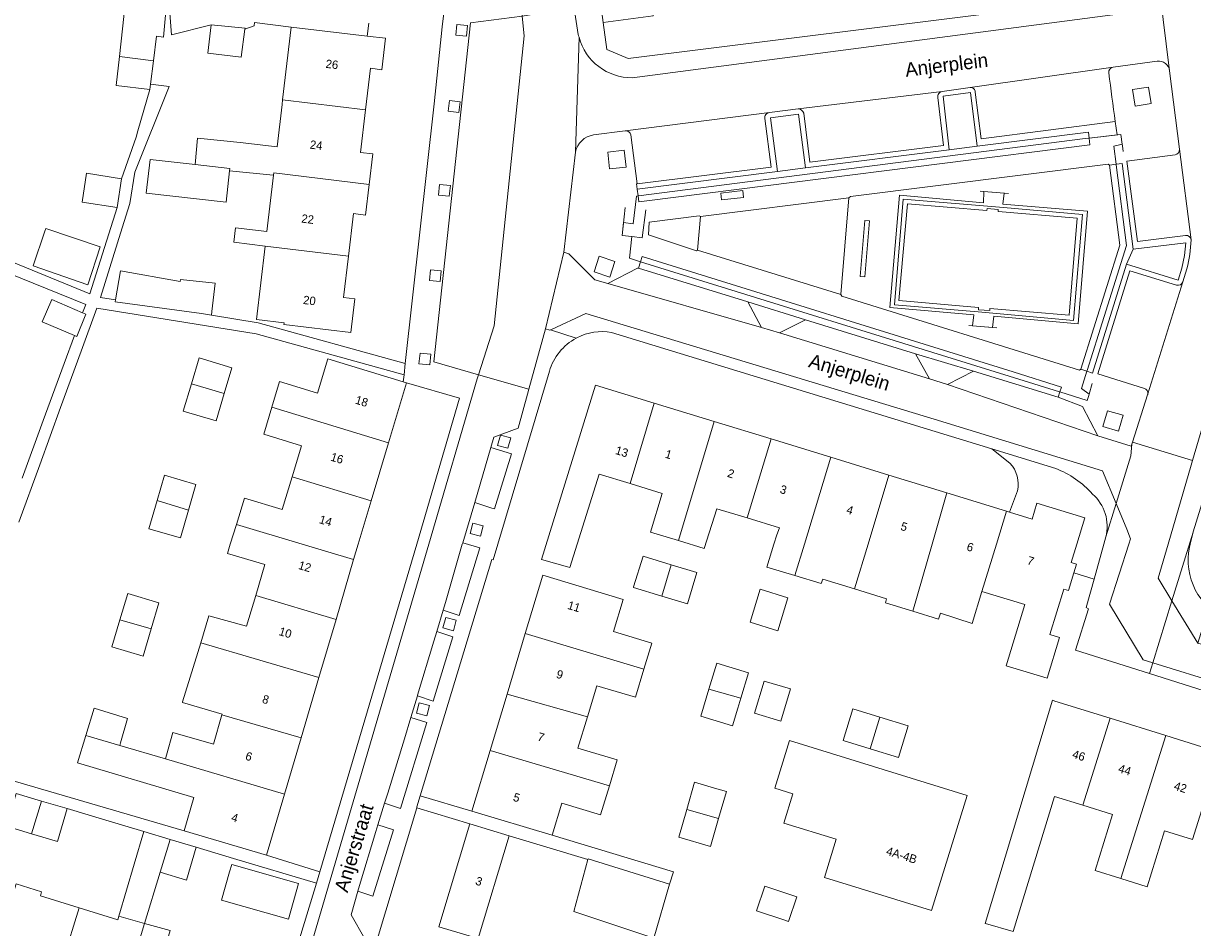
# Model space of a CAD drawing. Header units: metres. Extents: x 151448 to 154749, y 463108 to 465296.
# Tile 50 of 256: x 152733 to 152837, y 463466 to 463546. Entities that reach past the tile are written whole.
import ezdxf
from ezdxf.enums import TextEntityAlignment as Align

# ---------------------------------------------------------------- set-up
doc = ezdxf.new("R2010")
doc.units = ezdxf.units.M
for name, color, linetype, lineweight in [('B-PV-GR-BEPLANTING_CULTUUR_BODEMBEDEKKER-GV', 253, 'Continuous', 9), ('B-PV-GR-BEPLANTING_CULTUUR_HEESTERS-GV', 253, 'Continuous', 9), ('B-PV-GR-GROENVOORZIENING-GV', 253, 'Continuous', 9), ('B-PV-GR-HAAG-GV', 253, 'Continuous', 9), ('B-PV-IE-TERREINAFSCHEIDING_KUNSTMATIG_HEKWERK-G', 253, 'Continuous', 9), ('B-PV-OG-BEBOUWING-GV', 1, 'Continuous', 9), ('B-PV-OG-BEBOUWING-T18', 2, 'Continuous', 9), ('B-PV-OG-TERREIN_ERF-GV', 253, 'Continuous', 9), ('B-PV-OG-TOPOGRAFIE-T18', 2, 'Continuous', 9), ('B-PV-VH-GESLOTENVERHARDING_BETON-GV', 253, 'Continuous', 9), ('B-PV-VH-OPENVERHARDING_BETONSTRAATSTEEN-GV', 253, 'Continuous', 9), ('B-PV-VH-OPENVERHARDING_SIERBESTRATING-GV', 253, 'Continuous', 9), ('B-PV-VH-OPENVERHARDING_STRAATBAKSTEEN-GV', 253, 'Continuous', 9), ('B-PV-VH-OPENVERHARDING_TEGEL-GV', 253, 'Continuous', 9)]:
    doc.layers.add(name, color=color, linetype=linetype, lineweight=lineweight)
doc.styles.add('Drong', font='txt', dxfattribs={"height": 1.8})

msp = doc.modelspace()

# ---------------------------------------------------------------- linework, layer by layer
at = {"layer": 'B-PV-GR-BEPLANTING_CULTUUR_BODEMBEDEKKER-GV', "flags": 128}
for points in [[(152832.1, 463539.088), (152833.532, 463539.309), (152833.306, 463540.769), (152831.874, 463540.548)], [(152815.524, 463535.191), (152818.016, 463535.505), (152817.434, 463540.29), (152814.97, 463539.959)], [(152802.709, 463533.574), (152802.086, 463538.357), (152799.575, 463538.04), (152800.197, 463533.258)], [(152786.694, 463533.646), (152786.531, 463535.138), (152785.049, 463534.976), (152785.212, 463533.485)], [(152831.95, 463526.305), (152831.346, 463524.984), (152835.953, 463523.549), (152836.29, 463524.636), (152836.517, 463525.752), (152836.632, 463526.885)], [(152784.288, 463525.689), (152783.831, 463524.291), (152785.238, 463523.83), (152785.696, 463525.228)], [(152798.775, 463519.331), (152800.384, 463518.856), (152802.686, 463520.018), (152797.562, 463521.603)], [(152815.378, 463514.234), (152817.679, 463515.423), (152812.516, 463516.993), (152813.755, 463514.737)], [(152830.637, 463510.082), (152831.047, 463511.501), (152829.653, 463511.904), (152829.243, 463510.485)]]:
    msp.add_lwpolyline(points, close=True, dxfattribs=at)
at = {"layer": 'B-PV-GR-BEPLANTING_CULTUUR_HEESTERS-GV', "flags": 128}
for points in [[(152825.021, 463506.742), (152819.312, 463508.491), (152820.946, 463507.23)], [(152821.622, 463504.752), (152820.902, 463502.851), (152822.917, 463502.232), (152823.351, 463503.648), (152827.627, 463502.335), (152826.915, 463500), (152826.417, 463498.359), (152826.886, 463498.217), (152826.646, 463497.428), (152828.444, 463496.887), (152829.309, 463500), (152829.49, 463500.641)]]:
    msp.add_lwpolyline(points, dxfattribs=at)
at = {"layer": 'B-PV-GR-BEPLANTING_CULTUUR_HEESTERS-GV'}
for points in [[(152820.946, 463507.23, -0.2414123), (152821.622, 463504.752)], [(152828.308, 463504.468, 0.1228381), (152825.021, 463506.742)], [(152829.49, 463500.641, 0.285798), (152828.308, 463504.468)]]:
    msp.add_lwpolyline(points, format="xyb", dxfattribs=at)
at = {"layer": 'B-PV-GR-GROENVOORZIENING-GV', "flags": 128}
for points in [[(152771.597, 463546.367), (152771.493, 463545.412), (152772.448, 463545.309), (152772.552, 463546.263)], [(152770.929, 463539.573), (152770.826, 463538.619), (152771.78, 463538.515), (152771.884, 463539.469)], [(152800.197, 463533.258), (152787.683, 463531.657), (152787.76, 463531.07), (152787.81, 463531.077), (152827.668, 463536.175), (152827.952, 463536.208), (152828.002, 463536.214), (152827.94, 463536.757), (152818.016, 463535.505), (152815.524, 463535.191), (152802.709, 463533.574)], [(152827.815, 463515.43), (152828.316, 463515.259), (152831.346, 463524.984), (152831.95, 463526.305), (152830.942, 463533.959), (152830.417, 463533.893), (152830.423, 463533.843), (152831.341, 463526.653), (152828.849, 463518.698), (152827.83, 463515.478)], [(152770.057, 463532.098), (152769.954, 463531.143), (152770.908, 463531.039), (152771.012, 463531.994)], [(152825.397, 463513.58), (152825.534, 463513.998), (152821.224, 463515.377), (152788.134, 463525.67), (152787.984, 463525.189), (152787.805, 463524.615), (152797.562, 463521.603), (152802.686, 463520.018), (152812.516, 463516.993), (152817.679, 463515.423), (152825.239, 463513.1)], [(152769.24, 463524.484), (152769.136, 463523.53), (152770.091, 463523.426), (152770.194, 463524.38)], [(152768.314, 463517.043), (152768.211, 463516.089), (152769.165, 463515.985), (152769.269, 463516.939)], [(152776.403, 463509.475), (152775.476, 463509.725), (152775.225, 463508.799), (152776.152, 463508.548)], [(152773.952, 463501.625), (152773.025, 463501.876), (152772.774, 463500.949), (152773.701, 463500.698)], [(152771.531, 463493.204), (152770.605, 463493.455), (152770.354, 463492.528), (152771.281, 463492.277)], [(152769.154, 463485.599), (152768.228, 463485.85), (152767.977, 463484.923), (152768.904, 463484.673)]]:
    msp.add_lwpolyline(points, close=True, dxfattribs=at)
at = {"layer": 'B-PV-GR-HAAG-GV', "flags": 128}
for points in [[(152815.524, 463535.191), (152802.709, 463533.574), (152800.197, 463533.258), (152787.683, 463531.657), (152787.76, 463531.07), (152787.81, 463531.077), (152827.668, 463536.175), (152827.952, 463536.208), (152828.002, 463536.214), (152827.94, 463536.757), (152818.016, 463535.505)], [(152827.815, 463515.43), (152828.316, 463515.259), (152831.346, 463524.984), (152831.95, 463526.305), (152830.942, 463533.959), (152830.417, 463533.893), (152830.423, 463533.843), (152831.341, 463526.653), (152828.849, 463518.698), (152827.83, 463515.478)], [(152825.397, 463513.58), (152825.534, 463513.998), (152821.224, 463515.377), (152788.134, 463525.67), (152787.984, 463525.189), (152787.805, 463524.615), (152797.562, 463521.603), (152802.686, 463520.018), (152812.516, 463516.993), (152817.679, 463515.423), (152825.239, 463513.1)]]:
    msp.add_lwpolyline(points, close=True, dxfattribs=at)
at = {"layer": 'B-PV-IE-TERREINAFSCHEIDING_KUNSTMATIG_HEKWERK-G', "flags": 128}
for points in [[(152828.002, 463536.214), (152830.847, 463536.547)], [(152830.847, 463536.547), (152830.967, 463535.67)], [(152827.668, 463536.175), (152787.81, 463531.077)], [(152827.668, 463536.175), (152827.952, 463536.208)], [(152827.952, 463536.208), (152828.002, 463536.214)], [(152830.417, 463533.893), (152830.209, 463535.519)], [(152830.967, 463535.67), (152830.985, 463535.541)], [(152830.985, 463535.541), (152831.054, 463535.037)], [(152830.423, 463533.843), (152830.417, 463533.893)], [(152831.341, 463526.653), (152830.423, 463533.843)], [(152811.076, 463531.132), (152810.215, 463521.124)], [(152818.571, 463530.459), (152811.076, 463531.132)], [(152818.622, 463531.453), (152818.288, 463531.495)], [(152818.622, 463531.453), (152818.571, 463530.459)], [(152820.799, 463531.285), (152818.622, 463531.453)], [(152827.872, 463529.705), (152820.319, 463530.341), (152820.416, 463531.315)], [(152787.632, 463531.054), (152787.33, 463528.581)], [(152787.76, 463531.07), (152787.632, 463531.054)], [(152787.81, 463531.077), (152787.76, 463531.07)], [(152786.328, 463527.545), (152786.602, 463530.02)], [(152788.118, 463527.33), (152788.439, 463529.811)], [(152827.016, 463519.658), (152827.872, 463529.705)], [(152787.209, 463527.438), (152786.328, 463527.545)], [(152786.991, 463525.518), (152787.209, 463527.438)], [(152787.209, 463527.438), (152788.118, 463527.33)], [(152828.849, 463518.698), (152831.341, 463526.653)], [(152787.984, 463525.189), (152786.991, 463525.518)], [(152821.723, 463514.706), (152787.984, 463525.189)], [(152810.215, 463521.124), (152817.712, 463520.467)], [(152817.712, 463520.467), (152817.593, 463519.49)], [(152827.016, 463519.658), (152819.495, 463520.33), (152819.383, 463519.337)], [(152817.593, 463519.49), (152817.272, 463519.506)], [(152817.593, 463519.49), (152819.762, 463519.305)], [(152827.83, 463515.478), (152828.849, 463518.698)], [(152827.815, 463515.43), (152827.83, 463515.478)], [(152821.723, 463514.706), (152825.349, 463513.594)], [(152827.324, 463513.88), (152827.815, 463515.43)], [(152825.349, 463513.594), (152825.397, 463513.58)], [(152825.397, 463513.58), (152827.844, 463512.829)], [(152827.967, 463513.256), (152828.007, 463513.394)], [(152828.007, 463513.394), (152828.279, 463514.341)], [(152827.844, 463512.829), (152827.967, 463513.256)]]:
    msp.add_lwpolyline(points, dxfattribs=at)
at = {"layer": 'B-PV-OG-BEBOUWING-GV', "flags": 128}
for points in [[(152741.475, 463543.515), (152744.52, 463543.113), (152744.799, 463545.326), (152745.42, 463545.244), (152745.448, 463545.563), (152745.769, 463549.19), (152742.141, 463549.57)], [(152749.664, 463546.325), (152749.379, 463543.811), (152752.339, 463543.432), (152752.681, 463545.956), (152752.691, 463546.027)], [(152756.042, 463539.627), (152763.451, 463538.761), (152763.891, 463542.45), (152764.9, 463542.33), (152765.234, 463545.129), (152763.601, 463545.324), (152756.819, 463546.134)], [(152741.475, 463543.515), (152741.19, 463540.921), (152744.203, 463540.569), (152744.261, 463541.033), (152744.52, 463543.113)], [(152763.777, 463532.084), (152764.103, 463534.812), (152762.995, 463534.944), (152763.451, 463538.761), (152756.042, 463539.627), (152755.995, 463539.232), (152755.545, 463535.447), (152752.256, 463535.838), (152748.455, 463536.211), (152748.239, 463533.874), (152751.331, 463533.526), (152751.306, 463533.308), (152755.202, 463532.918), (152755.241, 463532.914), (152755.265, 463533.117)], [(152751.306, 463533.308), (152751.331, 463533.526), (152748.239, 463533.874), (152744.217, 463534.327), (152743.879, 463531.323), (152750.993, 463530.522)], [(152738.55, 463533.091), (152738.147, 463530.522), (152741.271, 463530.032), (152741.673, 463532.601)], [(152761.914, 463525.679), (152762.369, 463529.488), (152763.452, 463529.359), (152763.777, 463532.084), (152755.265, 463533.117), (152755.241, 463532.914), (152754.642, 463527.899), (152751.843, 463528.233), (152751.688, 463526.932), (152754.487, 463526.598)], [(152734.833, 463527.928), (152733.793, 463524.832), (152738.657, 463523.138), (152739.762, 463526.532), (152734.911, 463528.161)], [(152761.914, 463525.679), (152754.487, 463526.598), (152753.704, 463520.041), (152756.174, 463519.746), (152756.156, 463519.591), (152762.128, 463518.878), (152762.486, 463521.877), (152761.475, 463521.997)], [(152749.693, 463520.441), (152749.73, 463520.77), (152750.015, 463523.27), (152746.93, 463523.622), (152746.91, 463523.446), (152741.579, 463524.38), (152741.121, 463521.788), (152741.092, 463521.623), (152748.806, 463520.563)], [(152735.443, 463521.812), (152734.581, 463519.842), (152737.463, 463518.609), (152737.682, 463518.515), (152738.472, 463520.511), (152738.202, 463520.627)], [(152747.906, 463514.305), (152750.835, 463513.438), (152751.524, 463515.737), (152748.597, 463516.613)], [(152755.09, 463512.224), (152765.489, 463509.042), (152767.09, 463514.402), (152766.807, 463514.488), (152760.067, 463516.527), (152759.145, 463513.481), (152755.778, 463514.499)], [(152750.835, 463513.438), (152747.906, 463514.305), (152747.175, 463511.864), (152750.102, 463510.987)], [(152789.193, 463512.59), (152783.968, 463514.195), (152779.15, 463498.642), (152781.476, 463497.966), (152781.67, 463497.91), (152784.274, 463506.249), (152787.049, 463505.4)], [(152794.538, 463510.949), (152789.193, 463512.59), (152787.049, 463505.4), (152789.915, 463504.523), (152788.862, 463501.082), (152791.357, 463500.319)], [(152756.89, 463505.997), (152763.94, 463503.853), (152765.489, 463509.042), (152755.09, 463512.224), (152754.357, 463509.8), (152757.732, 463508.779)], [(152797.495, 463502.341), (152799.632, 463509.384), (152794.538, 463510.949), (152791.357, 463500.319), (152793.671, 463499.611), (152794.781, 463503.161)], [(152799.632, 463509.384), (152797.495, 463502.341), (152800.38, 463501.47), (152800.132, 463500.84), (152799.876, 463500), (152799.254, 463497.953), (152801.74, 463497.197), (152802.598, 463500), (152804.968, 463507.745)], [(152810.142, 463506.156), (152804.968, 463507.745), (152802.598, 463500), (152801.74, 463497.197), (152804.111, 463496.476), (152804.237, 463496.89), (152807.082, 463496.008), (152808.295, 463500)], [(152744.841, 463503.895), (152747.651, 463503.035), (152748.313, 463505.334), (152745.49, 463506.147)], [(152812.282, 463494.014), (152814.003, 463500), (152815.317, 463504.566), (152810.142, 463506.156), (152808.295, 463500), (152807.082, 463496.008), (152809.941, 463495.121), (152809.831, 463494.759)], [(152763.94, 463503.853), (152756.89, 463505.997), (152756.01, 463503.087), (152752.64, 463504.107), (152751.92, 463501.76), (152757.778, 463500), (152762.381, 463498.617), (152762.789, 463500)], [(152818.438, 463495.78), (152819.732, 463500), (152820.632, 463502.934), (152815.317, 463504.566), (152814.003, 463500), (152812.282, 463494.014), (152814.579, 463493.316), (152814.74, 463493.846), (152817.561, 463492.934)], [(152747.651, 463503.035), (152744.841, 463503.895), (152744.113, 463501.368), (152746.936, 463500.554)], [(152820.632, 463502.934), (152819.732, 463500), (152818.438, 463495.78), (152822.256, 463494.619), (152820.594, 463489.152), (152824.254, 463488.039), (152825.359, 463491.677), (152824.502, 463491.938), (152825.735, 463495.995), (152826.171, 463495.863), (152826.646, 463497.428), (152826.886, 463498.217), (152826.417, 463498.359), (152826.915, 463500), (152827.627, 463502.335), (152823.351, 463503.648), (152822.917, 463502.232), (152820.902, 463502.851)], [(152762.381, 463498.617), (152757.778, 463500), (152751.92, 463501.76), (152751.373, 463500), (152751.129, 463499.17), (152754.462, 463498.187), (152753.644, 463495.414), (152760.808, 463493.282)], [(152787.364, 463496.183), (152787.346, 463496.125), (152789.88, 463495.356), (152790.719, 463498.164), (152788.205, 463498.932)], [(152789.88, 463495.356), (152792.156, 463494.665), (152793.005, 463497.464), (152790.719, 463498.164)], [(152788.287, 463488.852), (152788.984, 463491.18), (152785.556, 463492.209), (152786.417, 463495.076), (152779.258, 463497.225), (152777.696, 463492.023)], [(152797.759, 463493.036), (152800.245, 463492.281), (152801.137, 463495.214), (152798.651, 463495.97)], [(152741.522, 463493.252), (152744.318, 463492.455), (152745.013, 463494.777), (152742.228, 463495.611)], [(152748.734, 463491.207), (152759.279, 463488.097), (152760.808, 463493.282), (152753.644, 463495.414), (152752.836, 463492.673), (152749.46, 463493.592)], [(152744.318, 463492.455), (152741.522, 463493.252), (152740.802, 463490.849), (152743.588, 463490.015)], [(152783.236, 463484.584), (152784.073, 463487.372), (152787.529, 463486.334), (152788.287, 463488.852), (152777.696, 463492.023), (152776.074, 463486.622)], [(152747.125, 463485.922), (152747.107, 463485.863), (152750.648, 463484.835), (152750.633, 463484.787), (152757.69, 463482.706), (152759.279, 463488.097), (152748.734, 463491.207)], [(152794.074, 463487.06), (152796.938, 463486.249), (152797.625, 463488.527), (152794.783, 463489.385)], [(152798.152, 463484.929), (152800.494, 463484.222), (152801.356, 463487.08), (152799.014, 463487.787)], [(152776.074, 463486.622), (152774.566, 463481.601), (152785.197, 463478.438), (152785.89, 463480.747), (152782.398, 463481.795), (152783.236, 463484.584)], [(152796.938, 463486.249), (152794.074, 463487.06), (152793.35, 463484.64), (152796.193, 463483.782), (152796.674, 463485.375)], [(152741.505, 463482.041), (152741.566, 463482.269), (152742.215, 463484.458), (152739.215, 463485.378), (152738.485, 463482.932)], [(152808.468, 463481.749), (152809.334, 463484.554), (152806.935, 463485.295), (152806.07, 463482.489)], [(152827.431, 463476.7), (152829.872, 463484.468), (152824.957, 463486.004), (152824.749, 463486.069), (152818.742, 463466.16), (152818.754, 463466.157), (152821.237, 463465.452), (152824.921, 463477.484)], [(152757.69, 463482.706), (152750.633, 463484.787), (152749.863, 463482.16), (152746.242, 463483.187), (152745.674, 463481.16), (152745.584, 463480.838), (152756.215, 463477.703)], [(152809.334, 463484.554), (152808.468, 463481.749), (152810.988, 463480.971), (152811.854, 463483.777)], [(152829.872, 463484.468), (152827.431, 463476.7), (152830.089, 463475.869), (152828.532, 463470.885), (152830.832, 463470.167), (152834.836, 463482.918)], [(152747.259, 463474.411), (152754.605, 463472.245), (152756.215, 463477.703), (152745.584, 463480.838), (152741.505, 463482.041), (152738.485, 463482.932), (152737.755, 463480.486), (152748.137, 463477.388)], [(152813.939, 463467.306), (152817.112, 463477.58), (152801.261, 463482.476), (152799.949, 463478.226), (152801.577, 463477.723), (152800.773, 463475.121), (152805.44, 463473.68), (152804.383, 463470.258)], [(152834.836, 463482.918), (152830.832, 463470.167), (152833.171, 463469.436), (152834.731, 463474.427), (152837.243, 463473.642), (152839.675, 463481.406)], [(152774.566, 463481.601), (152772.937, 463476.175), (152780.092, 463474.027), (152780.953, 463476.892), (152784.42, 463475.851), (152785.197, 463478.438)], [(152794.573, 463478.244), (152792.798, 463478.754), (152792.1, 463476.328), (152794.95, 463475.511), (152795.647, 463477.935)], [(152733.634, 463474.166), (152734.528, 463477.083), (152732.257, 463477.751), (152731.396, 463474.825)], [(152736.818, 463476.41), (152734.528, 463477.083), (152733.634, 463474.166), (152735.957, 463473.483)], [(152794.235, 463473.028), (152794.95, 463475.511), (152792.1, 463476.328), (152791.386, 463473.847)], [(152776.273, 463473.986), (152772.759, 463475.047), (152769.991, 463465.873), (152773.504, 463464.813)], [(152741.438, 463466.799), (152743.716, 463466.165), (152745.112, 463470.741), (152745.996, 463473.665), (152743.675, 463474.365), (152742.793, 463471.44)], [(152745.996, 463473.665), (152745.112, 463470.741), (152747.457, 463470.034), (152748.339, 463472.959)], [(152790.578, 463469.651), (152783.301, 463471.917), (152783.288, 463471.868), (152782.028, 463467.223), (152789.156, 463464.838)], [(152751.498, 463471.414), (152751.301, 463470.754), (152750.588, 463468.241), (152756.571, 463466.543), (152757.473, 463469.719)], [(152736.499, 463463.02), (152737.884, 463467.553), (152734.429, 463468.617), (152734.544, 463468.991), (152732.263, 463469.69), (152728.448, 463457.236), (152734.197, 463455.487)], [(152800.753, 463466.472), (152801.181, 463466.338), (152801.921, 463468.543), (152799.085, 463469.493), (152798.342, 463467.28)], [(152737.884, 463467.553), (152736.499, 463463.02), (152734.197, 463455.487), (152739.968, 463453.731), (152743.716, 463466.165), (152741.438, 463466.799), (152741.337, 463466.49)], [(152743.716, 463466.165), (152739.968, 463453.731), (152745.615, 463452.013), (152747.901, 463459.547), (152744.649, 463460.544), (152744.542, 463460.577), (152746.005, 463465.528)]]:
    msp.add_lwpolyline(points, close=True, dxfattribs=at)
at = {"layer": 'B-PV-OG-TERREIN_ERF-GV', "flags": 128}
for points in [[(152784.643, 463546.551), (152784.965, 463544.121), (152786.874, 463543.328), (152829.649, 463548.677), (152831.282, 463549.37), (152832.763, 463550.717), (152833.708, 463552.181), (152833.792, 463553.132), (152833.876, 463554.087), (152832.187, 463568.249), (152827.189, 463567.589), (152828.977, 463553.798), (152823.591, 463553.1), (152818.059, 463552.383), (152812.666, 463551.684), (152807.284, 463550.986), (152801.869, 463550.285), (152796.483, 463549.587), (152791.185, 463548.9), (152788.91, 463548.605), (152789.101, 463547.129)], [(152739.762, 463526.532), (152738.657, 463523.138), (152733.793, 463524.832), (152734.833, 463527.928), (152734.911, 463528.161)], [(152747.906, 463514.305), (152748.597, 463516.613), (152751.524, 463515.737), (152750.835, 463513.438), (152750.102, 463510.987), (152747.175, 463511.864)], [(152762.381, 463498.617), (152760.808, 463493.282), (152759.279, 463488.097), (152757.69, 463482.706), (152756.215, 463477.703), (152754.605, 463472.245), (152759.377, 463470.756), (152768.017, 463500), (152771.827, 463513.035), (152767.09, 463514.402), (152765.489, 463509.042), (152763.94, 463503.853), (152762.789, 463500)], [(152744.841, 463503.895), (152745.49, 463506.147), (152748.313, 463505.334), (152747.651, 463503.035), (152746.936, 463500.554), (152744.113, 463501.368)], [(152792.156, 463494.665), (152789.88, 463495.356), (152787.346, 463496.125), (152787.364, 463496.183), (152788.205, 463498.932), (152790.719, 463498.164), (152793.005, 463497.464)], [(152801.137, 463495.214), (152800.245, 463492.281), (152797.759, 463493.036), (152798.651, 463495.97)], [(152744.318, 463492.455), (152743.588, 463490.015), (152740.802, 463490.849), (152741.522, 463493.252), (152742.228, 463495.611), (152745.013, 463494.777)], [(152796.938, 463486.249), (152796.674, 463485.375), (152796.193, 463483.782), (152793.35, 463484.64), (152794.074, 463487.06), (152794.783, 463489.385), (152797.625, 463488.527)], [(152798.152, 463484.929), (152799.014, 463487.787), (152801.356, 463487.08), (152800.494, 463484.222)], [(152806.07, 463482.489), (152806.935, 463485.295), (152809.334, 463484.554), (152811.854, 463483.777), (152810.988, 463480.971), (152808.468, 463481.749)], [(152813.939, 463467.306), (152804.383, 463470.258), (152805.44, 463473.68), (152800.773, 463475.121), (152801.577, 463477.723), (152799.949, 463478.226), (152801.261, 463482.476), (152817.112, 463477.58)], [(152792.1, 463476.328), (152792.798, 463478.754), (152794.573, 463478.244), (152795.647, 463477.935), (152794.95, 463475.511), (152794.235, 463473.028), (152791.386, 463473.847)], [(152751.301, 463470.754), (152751.498, 463471.414), (152757.473, 463469.719), (152756.571, 463466.543), (152750.588, 463468.241)], [(152800.753, 463466.472), (152798.342, 463467.28), (152799.085, 463469.493), (152801.921, 463468.543), (152801.181, 463466.338)]]:
    msp.add_lwpolyline(points, close=True, dxfattribs=at)
for points in [[(152763.739, 463546.478), (152763.601, 463545.324), (152765.234, 463545.129), (152764.9, 463542.33), (152763.891, 463542.45), (152763.451, 463538.761), (152762.995, 463534.944), (152764.103, 463534.812), (152763.777, 463532.084), (152763.452, 463529.359), (152762.369, 463529.488), (152761.914, 463525.679), (152761.475, 463521.997), (152762.486, 463521.877), (152762.128, 463518.878), (152756.156, 463519.591), (152756.174, 463519.746), (152753.704, 463520.041), (152754.487, 463526.598), (152751.688, 463526.932), (152751.843, 463528.233), (152754.642, 463527.899), (152755.241, 463532.914), (152755.202, 463532.918), (152751.306, 463533.308), (152750.993, 463530.522), (152743.879, 463531.323), (152744.217, 463534.327), (152748.239, 463533.874), (152748.455, 463536.211), (152752.256, 463535.838), (152755.545, 463535.447), (152755.995, 463539.232), (152756.042, 463539.627), (152756.819, 463546.134), (152753.545, 463546.525), (152753.513, 463546.232), (152752.681, 463545.956), (152752.339, 463543.432), (152749.379, 463543.811), (152749.664, 463546.325), (152746.137, 463545.427), (152745.611, 463552.022)], [(152714.254, 463532.409), (152738.856, 463522.324), (152741.271, 463530.032), (152738.147, 463530.522), (152738.55, 463533.091), (152741.673, 463532.601), (152742.969, 463536.315), (152743.133, 463536.879), (152744.203, 463540.569), (152741.19, 463540.921), (152741.475, 463543.515), (152742.141, 463549.57)], [(152745.769, 463549.19), (152745.448, 463545.563), (152745.42, 463545.244), (152744.799, 463545.326), (152744.52, 463543.113), (152744.261, 463541.033), (152745.919, 463540.835), (152742.846, 463533.18), (152742.415, 463530.38), (152741.735, 463528.216), (152739.781, 463522.001), (152741.121, 463521.788), (152741.579, 463524.38), (152746.91, 463523.446), (152746.93, 463523.622), (152750.015, 463523.27), (152749.73, 463520.77), (152749.693, 463520.441), (152753.877, 463519.755), (152766.988, 463516.105), (152769.573, 463539.276), (152770.292, 463546.155), (152770.419, 463547.367)], [(152732.804, 463505.888), (152734.688, 463511.033), (152736.55, 463516.117), (152737.463, 463518.609), (152734.581, 463519.842), (152735.443, 463521.812), (152738.202, 463520.627), (152738.474, 463521.369), (152718.713, 463529.367)], [(152844.057, 463523.681), (152843.703, 463522.044), (152841.61, 463515.014), (152837.295, 463501.093), (152837.289, 463501.074), (152837.02, 463500), (152836.956, 463499.737)], [(152724.948, 463480.95), (152747.259, 463474.411), (152748.137, 463477.388), (152737.755, 463480.486), (152738.485, 463482.932), (152739.215, 463485.378), (152742.215, 463484.458), (152741.566, 463482.269), (152741.505, 463482.041), (152745.584, 463480.838), (152745.674, 463481.16), (152746.242, 463483.187), (152749.863, 463482.16), (152750.633, 463484.787), (152750.648, 463484.835), (152747.107, 463485.863), (152747.125, 463485.922), (152748.734, 463491.207), (152749.46, 463493.592), (152752.836, 463492.673), (152753.644, 463495.414), (152754.462, 463498.187), (152751.129, 463499.17), (152751.373, 463500), (152751.92, 463501.76), (152752.64, 463504.107), (152756.01, 463503.087), (152756.89, 463505.997), (152757.732, 463508.779), (152754.357, 463509.8), (152755.09, 463512.224), (152755.778, 463514.499), (152759.145, 463513.481), (152760.067, 463516.527), (152766.807, 463514.488), (152766.875, 463515.099), (152753.673, 463518.774), (152739.47, 463521.038), (152738.078, 463517.222), (152736.239, 463512.186), (152734.373, 463507.072), (152732.51, 463501.967)], [(152820.946, 463507.23), (152819.312, 463508.491), (152785.398, 463518.882)], [(152782.305, 463518.418), (152782.228, 463518.373)], [(152779.85, 463515.43), (152775.239, 463500), (152774.824, 463498.61), (152774.715, 463498.644), (152768.331, 463477.558), (152772.937, 463476.175), (152774.566, 463481.601), (152776.074, 463486.622), (152777.696, 463492.023), (152779.258, 463497.225), (152786.417, 463495.076), (152785.556, 463492.209), (152788.984, 463491.18), (152788.287, 463488.852)], [(152840.696, 463486.153), (152833.38, 463488.459), (152826.795, 463490.535), (152827.944, 463494.218), (152827.736, 463494.338), (152828.444, 463496.887), (152826.646, 463497.428), (152826.171, 463495.863), (152825.735, 463495.995), (152824.502, 463491.938), (152825.359, 463491.677), (152824.254, 463488.039), (152820.594, 463489.152), (152822.256, 463494.619), (152818.438, 463495.78), (152817.561, 463492.934), (152814.74, 463493.846), (152814.579, 463493.316), (152812.282, 463494.014), (152809.831, 463494.759), (152809.941, 463495.121), (152807.082, 463496.008), (152804.237, 463496.89), (152804.111, 463496.476), (152801.74, 463497.197), (152799.254, 463497.953), (152799.876, 463500), (152800.132, 463500.84), (152800.38, 463501.47), (152797.495, 463502.341), (152794.781, 463503.161), (152793.671, 463499.611), (152791.357, 463500.319), (152788.862, 463501.082), (152789.915, 463504.523), (152787.049, 463505.4), (152784.274, 463506.249), (152781.67, 463497.91), (152781.476, 463497.966), (152779.15, 463498.642), (152783.968, 463514.195), (152789.193, 463512.59), (152794.538, 463510.949), (152799.632, 463509.384), (152804.968, 463507.745), (152810.142, 463506.156), (152815.317, 463504.566), (152820.632, 463502.934), (152820.902, 463502.851), (152821.622, 463504.752)], [(152788.287, 463488.852), (152787.529, 463486.334), (152784.073, 463487.372), (152783.236, 463484.584), (152782.398, 463481.795), (152785.89, 463480.747), (152785.197, 463478.438), (152784.42, 463475.851), (152780.953, 463476.892), (152780.092, 463474.027), (152790.911, 463470.779), (152790.578, 463469.651), (152789.156, 463464.838), (152782.028, 463467.223), (152783.288, 463471.868), (152776.273, 463473.986), (152773.504, 463464.813), (152769.991, 463465.873), (152772.759, 463475.047), (152768.005, 463476.482), (152757.038, 463440.011)], [(152837.243, 463473.642), (152834.731, 463474.427), (152833.171, 463469.436), (152830.832, 463470.167), (152828.532, 463470.885), (152830.089, 463475.869), (152827.431, 463476.7), (152824.921, 463477.484), (152821.237, 463465.452), (152818.754, 463466.157), (152818.742, 463466.16), (152824.749, 463486.069), (152824.957, 463486.004), (152829.872, 463484.468), (152834.836, 463482.918), (152839.675, 463481.406)], [(152732.263, 463469.69), (152734.544, 463468.991), (152734.429, 463468.617), (152737.884, 463467.553), (152741.337, 463466.49), (152741.438, 463466.799), (152742.793, 463471.44), (152743.675, 463474.365), (152740.276, 463475.378), (152736.818, 463476.41), (152735.957, 463473.483), (152733.634, 463474.166), (152731.396, 463474.825)], [(152751.423, 463444.706), (152759.073, 463469.747), (152751.668, 463471.963), (152748.339, 463472.959), (152747.457, 463470.034), (152745.112, 463470.741), (152743.716, 463466.165), (152746.005, 463465.528)]]:
    msp.add_lwpolyline(points, dxfattribs=at)
at = {"layer": 'B-PV-OG-TERREIN_ERF-GV'}
for points in [[(152785.398, 463518.882, 0.1635521), (152782.305, 463518.418)], [(152782.228, 463518.373, 0.199777), (152779.85, 463515.43)], [(152821.622, 463504.752, 0.2414123), (152820.946, 463507.23)], [(152836.956, 463499.737, 0.3560962), (152840.285, 463493.325)]]:
    msp.add_lwpolyline(points, format="xyb", dxfattribs=at)
at = {"layer": 'B-PV-VH-GESLOTENVERHARDING_BETON-GV', "flags": 128}
for points in [[(152820.356, 463530.045), (152811.427, 463530.774), (152810.632, 463521.355), (152818.106, 463520.724), (152826.612, 463519.941), (152827.401, 463529.41)], [(152818.889, 463529.775), (152818.907, 463529.947), (152819.902, 463529.845), (152819.885, 463529.674), (152826.948, 463529.074), (152826.231, 463520.421), (152819.155, 463521.026), (152819.14, 463520.833), (152818.135, 463520.909), (152818.15, 463521.103), (152811.025, 463521.738), (152811.81, 463530.36)], [(152808.413, 463528.852), (152807.98, 463528.888), (152807.565, 463523.878), (152807.998, 463523.842)]]:
    msp.add_lwpolyline(points, close=True, dxfattribs=at)
at = {"layer": 'B-PV-VH-OPENVERHARDING_BETONSTRAATSTEEN-GV', "flags": 128}
for points in [[(152835.192, 463542.23), (152834.322, 463549.235)], [(152834.322, 463549.235), (152835.192, 463542.23), (152836.06, 463535.237), (152837.106, 463527.158)], [(152782.428, 463545.477), (152782.058, 463547.796), (152780.303, 463547.579), (152777.419, 463547.117), (152777.605, 463545.36), (152774.917, 463519.48), (152773.512, 463515.098), (152778.014, 463513.834), (152779.503, 463519.208), (152781.15, 463526.038), (152782.166, 463534.975), (152782.49, 463545.22)], [(152831.263, 463547.375), (152787.241, 463541.603)], [(152782.49, 463545.22), (152782.166, 463534.975)], [(152783.777, 463536.505), (152786.605, 463536.881), (152799.473, 463538.5), (152802.049, 463538.829), (152814.881, 463540.384), (152817.394, 463540.735), (152830.155, 463542.556), (152834.074, 463543.088)], [(152836.726, 463524.561), (152836.376, 463523.403), (152833.246, 463513.405)], [(152833.216, 463513.308), (152831.884, 463509.097), (152837.238, 463507.454), (152838.683, 463512.411), (152841.668, 463521.952)], [(152763.394, 463464.786), (152762.155, 463466.934), (152762.761, 463469.03), (152762.911, 463469.548), (152764.363, 463474.361), (152764.549, 463474.963), (152765.147, 463476.891), (152765.421, 463477.776), (152766.932, 463482.618), (152767.496, 463484.541), (152768.065, 463486.48), (152768.082, 463486.539), (152769.533, 463491.351), (152769.796, 463492.207), (152770.383, 463494.119), (152770.591, 463494.797), (152772.076, 463500), (152772.114, 463500.129), (152773.188, 463503.725), (152774.618, 463508.615), (152774.881, 463509.539), (152777.05, 463510.354), (152777.887, 463513.375), (152778.014, 463513.834), (152773.512, 463515.098), (152773.408, 463514.744), (152769.077, 463500), (152758.223, 463463.044)]]:
    msp.add_lwpolyline(points, dxfattribs=at)
at = {"layer": 'B-PV-VH-OPENVERHARDING_BETONSTRAATSTEEN-GV'}
for points in [[(152782.49, 463545.22, -0.0155953), (152782.428, 463545.477)], [(152787.241, 463541.603, -0.3408144), (152782.49, 463545.22)], [(152834.074, 463543.088, -0.4110071), (152835.192, 463542.23)], [(152782.166, 463534.975, -0.3142274), (152783.777, 463536.505)], [(152837.106, 463527.158, -0.0515645), (152836.726, 463524.561)], [(152833.246, 463513.405, -0.0593694), (152833.216, 463513.308)]]:
    msp.add_lwpolyline(points, format="xyb", dxfattribs=at)
at = {"layer": 'B-PV-VH-OPENVERHARDING_BETONSTRAATSTEEN-GV', "flags": 128}
for points in [[(152805.846, 463522.268), (152805.931, 463522.135), (152827.142, 463515.526), (152827.274, 463515.615), (152830.738, 463526.672), (152829.819, 463533.817), (152829.707, 463533.903), (152806.704, 463531.015), (152806.572, 463530.907)], [(152827.815, 463515.43), (152827.83, 463515.478), (152828.849, 463518.698), (152831.341, 463526.653), (152830.423, 463533.843), (152830.417, 463533.893), (152829.819, 463533.817), (152830.738, 463526.672), (152827.274, 463515.615)], [(152818.571, 463530.459), (152818.622, 463531.453), (152820.416, 463531.315), (152820.319, 463530.341), (152827.872, 463529.705), (152827.016, 463519.658), (152819.495, 463520.33), (152819.383, 463519.337), (152817.593, 463519.49), (152817.712, 463520.467), (152810.215, 463521.124), (152811.076, 463531.132)], [(152818.571, 463530.459), (152811.076, 463531.132), (152810.215, 463521.124), (152817.712, 463520.467), (152817.593, 463519.49), (152819.383, 463519.337), (152819.495, 463520.33), (152827.016, 463519.658), (152827.872, 463529.705), (152820.319, 463530.341), (152820.416, 463531.315), (152818.622, 463531.453)], [(152820.356, 463530.045), (152827.401, 463529.41), (152826.612, 463519.941), (152818.106, 463520.724), (152810.632, 463521.355), (152811.427, 463530.774)], [(152793.066, 463526.232), (152793.334, 463529.217), (152793.226, 463529.296), (152788.752, 463528.728), (152788.703, 463527.603), (152792.969, 463526.153)], [(152808.413, 463528.852), (152807.998, 463523.842), (152807.565, 463523.878), (152807.98, 463528.888)], [(152828.786, 463509.649), (152815.378, 463514.234), (152813.755, 463514.737), (152800.384, 463518.856), (152798.775, 463519.331), (152785.066, 463523.256), (152783.904, 463523.594), (152781.588, 463525.913), (152781.15, 463526.038), (152779.503, 463519.208), (152779.89, 463519.091), (152779.955, 463519.121), (152780.025, 463519.154), (152783.097, 463520.567), (152814.193, 463511.149), (152829.19, 463506.526), (152830.413, 463503.617), (152831.734, 463507.88), (152831.828, 463508.919), (152831.768, 463508.73)], [(152830.413, 463503.617), (152831.37, 463501.341), (152831.693, 463500.477), (152831.539, 463500), (152829.82, 463494.655), (152832.83, 463489.672), (152833.678, 463489.41), (152835.396, 463494.957), (152834.175, 463496.954), (152835.064, 463500), (152837.119, 463507.046), (152837.238, 463507.454), (152831.884, 463509.097), (152831.828, 463508.919), (152831.734, 463507.88)], [(152868.877, 463481.82), (152866.202, 463482.428), (152861.421, 463483.893), (152852.057, 463486.763), (152839.172, 463490.712), (152837.716, 463491.165), (152835.396, 463494.957), (152833.678, 463489.41), (152864.464, 463479.908), (152867.632, 463477.191)]]:
    msp.add_lwpolyline(points, close=True, dxfattribs=at)
at = {"layer": 'B-PV-VH-OPENVERHARDING_SIERBESTRATING-GV', "flags": 128}
for points in [[(152830.155, 463542.556), (152817.394, 463540.735)], [(152814.881, 463540.384), (152802.049, 463538.829)], [(152802.537, 463538.436), (152803.083, 463534.078), (152815.026, 463535.573), (152814.506, 463539.859)], [(152817.848, 463540.316), (152818.387, 463536.173), (152830.338, 463537.703)], [(152799.473, 463538.5), (152786.605, 463536.881)], [(152787.113, 463536.511), (152787.678, 463532.159), (152799.635, 463533.626), (152799.069, 463537.976)], [(152835.676, 463534.739), (152831.364, 463534.161), (152832.327, 463526.989), (152836.605, 463527.544)], [(152837.106, 463527.158), (152836.06, 463535.237)], [(152835.804, 463523.106), (152831.632, 463524.394), (152828.778, 463515.201), (152832.935, 463513.886)], [(152833.246, 463513.405), (152836.376, 463523.403)]]:
    msp.add_lwpolyline(points, dxfattribs=at)
at = {"layer": 'B-PV-VH-OPENVERHARDING_SIERBESTRATING-GV'}
for points in [[(152829.766, 463542.04, -0.4054487), (152830.155, 463542.556)], [(152830.338, 463537.703, -0.0032027), (152829.766, 463542.04)], [(152817.394, 463540.735, -0.4707237), (152817.848, 463540.316)], [(152814.506, 463539.859, -0.4219827), (152814.881, 463540.384)], [(152799.069, 463537.976, -0.4159601), (152799.473, 463538.5)], [(152802.049, 463538.829, -0.3123088), (152802.537, 463538.436)], [(152786.605, 463536.881, -0.3895646), (152787.113, 463536.511)], [(152836.06, 463535.237, -0.4128361), (152835.676, 463534.739)], [(152836.605, 463527.544, -0.386773), (152837.106, 463527.158)], [(152836.376, 463523.403, -0.3830734), (152835.804, 463523.106)], [(152832.935, 463513.886, -0.4014485), (152833.246, 463513.405)]]:
    msp.add_lwpolyline(points, format="xyb", dxfattribs=at)
at = {"layer": 'B-PV-VH-OPENVERHARDING_SIERBESTRATING-GV', "flags": 128}
for points in [[(152787.805, 463524.615), (152787.695, 463524.634), (152785.066, 463523.256), (152798.775, 463519.331), (152797.562, 463521.603)], [(152813.755, 463514.737), (152812.516, 463516.993), (152802.686, 463520.018), (152800.384, 463518.856)], [(152817.679, 463515.423), (152815.378, 463514.234), (152828.786, 463509.649), (152827.419, 463512.271), (152825.239, 463513.1)]]:
    msp.add_lwpolyline(points, close=True, dxfattribs=at)
at = {"layer": 'B-PV-VH-OPENVERHARDING_STRAATBAKSTEEN-GV', "flags": 128}
for points in [[(152773.512, 463515.098), (152769.547, 463516.267), (152772.808, 463546.497), (152777.419, 463547.117), (152777.356, 463547.596), (152773.85, 463574.363), (152775.503, 463576.842), (152775.379, 463577.764), (152773.535, 463577.486), (152772.11, 463587.837), (152774.044, 463588.086), (152773.889, 463589.127), (152771.737, 463590.812), (152767.796, 463620.53), (152762.452, 463619.872)], [(152767.258, 463615.821), (152767.47, 463614.988), (152770.248, 463594.161), (152770.423, 463592.843), (152776.186, 463549.462), (152771.314, 463548.879), (152770.224, 463548.737), (152770.419, 463547.367), (152770.292, 463546.155), (152769.573, 463539.276), (152766.988, 463516.105), (152766.875, 463515.099), (152766.807, 463514.488), (152767.09, 463514.402), (152771.827, 463513.035), (152768.017, 463500), (152759.377, 463470.756), (152759.073, 463469.747), (152751.423, 463444.706)], [(152835.285, 463552.308), (152835.101, 463553.29), (152833.792, 463553.132), (152833.708, 463552.181), (152832.763, 463550.717), (152831.282, 463549.37), (152829.649, 463548.677), (152786.874, 463543.328), (152784.965, 463544.121), (152784.643, 463546.551), (152784.443, 463548.093), (152782.058, 463547.796), (152782.428, 463545.477)], [(152787.241, 463541.603), (152831.263, 463547.375)], [(152841.668, 463521.952), (152838.683, 463512.411), (152837.238, 463507.454), (152837.119, 463507.046), (152835.064, 463500), (152834.175, 463496.954), (152835.396, 463494.957), (152837.289, 463501.074), (152837.295, 463501.093), (152841.61, 463515.014), (152843.703, 463522.044), (152844.057, 463523.681)], [(152830.413, 463503.617), (152829.19, 463506.526), (152814.193, 463511.149), (152783.097, 463520.567), (152780.025, 463519.154), (152779.955, 463519.121), (152782.228, 463518.373), (152782.305, 463518.418)], [(152782.228, 463518.373), (152779.955, 463519.121), (152779.89, 463519.091), (152779.503, 463519.208), (152778.014, 463513.834), (152777.887, 463513.375), (152777.05, 463510.354), (152774.881, 463509.539), (152774.618, 463508.615), (152776.467, 463508.059), (152774.945, 463503.14), (152774.72, 463503.216), (152773.188, 463503.725), (152772.114, 463500.129), (152773.643, 463499.673), (152771.81, 463493.645), (152770.383, 463494.119), (152769.796, 463492.207)], [(152785.398, 463518.882), (152819.312, 463508.491), (152825.021, 463506.742)], [(152757.038, 463440.011), (152768.005, 463476.482), (152768.033, 463476.574), (152768.331, 463477.558), (152774.715, 463498.644), (152774.824, 463498.61), (152775.239, 463500), (152779.85, 463515.43)], [(152758.223, 463463.044), (152769.077, 463500), (152773.408, 463514.744), (152773.512, 463515.098)], [(152829.49, 463500.641), (152830.413, 463503.617)], [(152836.956, 463499.737), (152837.02, 463500), (152837.289, 463501.074), (152835.396, 463494.957), (152837.716, 463491.165), (152838.251, 463492.904), (152852.586, 463488.489), (152852.057, 463486.763), (152861.421, 463483.893), (152861.95, 463485.653), (152866.735, 463484.204), (152866.202, 463482.428)], [(152769.796, 463492.207), (152771.228, 463491.731), (152769.482, 463485.989), (152768.065, 463486.48), (152767.496, 463484.541), (152768.9, 463484.075), (152766.572, 463476.419), (152765.147, 463476.891), (152764.549, 463474.963), (152765.927, 463474.506), (152764.099, 463468.586), (152762.761, 463469.03), (152762.155, 463466.934), (152763.394, 463464.786)]]:
    msp.add_lwpolyline(points, dxfattribs=at)
for points in [[(152771.597, 463546.367), (152772.552, 463546.263), (152772.448, 463545.309), (152771.493, 463545.412)], [(152770.929, 463539.573), (152771.884, 463539.469), (152771.78, 463538.515), (152770.826, 463538.619)], [(152770.057, 463532.098), (152771.012, 463531.994), (152770.908, 463531.039), (152769.954, 463531.143)], [(152769.24, 463524.484), (152770.194, 463524.38), (152770.091, 463523.426), (152769.136, 463523.53)], [(152768.314, 463517.043), (152769.269, 463516.939), (152769.165, 463515.985), (152768.211, 463516.089)], [(152776.403, 463509.475), (152776.152, 463508.548), (152775.225, 463508.799), (152775.476, 463509.725)], [(152833.678, 463489.41), (152832.83, 463489.672), (152829.82, 463494.655), (152831.539, 463500), (152831.693, 463500.477), (152831.37, 463501.341), (152830.413, 463503.617), (152829.49, 463500.641), (152829.309, 463500), (152828.444, 463496.887), (152827.736, 463494.338), (152827.944, 463494.218), (152826.795, 463490.535), (152833.38, 463488.459)], [(152773.952, 463501.625), (152773.701, 463500.698), (152772.774, 463500.949), (152773.025, 463501.876)], [(152771.531, 463493.204), (152771.281, 463492.277), (152770.354, 463492.528), (152770.605, 463493.455)], [(152864.52, 463474.23), (152866.561, 463473.644), (152867.632, 463477.191), (152864.464, 463479.908), (152833.678, 463489.41), (152833.38, 463488.459), (152840.696, 463486.153), (152861.043, 463479.925), (152863.241, 463479.111), (152864.811, 463477.794), (152865.218, 463476.62)], [(152769.154, 463485.599), (152768.904, 463484.673), (152767.977, 463484.923), (152768.228, 463485.85)]]:
    msp.add_lwpolyline(points, close=True, dxfattribs=at)
at = {"layer": 'B-PV-VH-OPENVERHARDING_STRAATBAKSTEEN-GV'}
for points in [[(152782.428, 463545.477, 0.0155953), (152782.49, 463545.22)], [(152782.49, 463545.22, 0.3408144), (152787.241, 463541.603)], [(152782.305, 463518.418, -0.1635521), (152785.398, 463518.882)], [(152779.85, 463515.43, -0.199777), (152782.228, 463518.373)], [(152825.021, 463506.742, -0.1228381), (152828.308, 463504.468)], [(152828.308, 463504.468, -0.285798), (152829.49, 463500.641)], [(152840.285, 463493.325, -0.3560962), (152836.956, 463499.737)]]:
    msp.add_lwpolyline(points, format="xyb", dxfattribs=at)
at = {"layer": 'B-PV-VH-OPENVERHARDING_TEGEL-GV', "flags": 128}
for points in [[(152745.611, 463552.022), (152746.137, 463545.427), (152749.664, 463546.325), (152752.691, 463546.027), (152752.681, 463545.956), (152753.513, 463546.232), (152753.545, 463546.525), (152756.819, 463546.134), (152763.601, 463545.324), (152763.739, 463546.478)], [(152834.074, 463543.088), (152830.155, 463542.556)], [(152836.06, 463535.237), (152835.192, 463542.23)], [(152732.51, 463501.967), (152734.373, 463507.072), (152736.239, 463512.186), (152738.078, 463517.222), (152739.47, 463521.038), (152753.673, 463518.774), (152766.875, 463515.099), (152766.988, 463516.105), (152753.877, 463519.755), (152749.693, 463520.441), (152748.806, 463520.563), (152741.092, 463521.623), (152741.121, 463521.788), (152739.781, 463522.001), (152741.735, 463528.216), (152742.415, 463530.38), (152742.846, 463533.18), (152745.919, 463540.835), (152744.261, 463541.033), (152744.203, 463540.569), (152743.133, 463536.879), (152742.969, 463536.315), (152741.673, 463532.601), (152741.271, 463530.032), (152738.856, 463522.324), (152714.254, 463532.409)], [(152817.394, 463540.735), (152814.881, 463540.384)], [(152799.069, 463537.976), (152799.635, 463533.626), (152787.678, 463532.159), (152787.608, 463532.153), (152787.683, 463531.657), (152800.197, 463533.258), (152799.575, 463538.04), (152802.086, 463538.357), (152802.709, 463533.574), (152815.524, 463535.191), (152814.97, 463539.959), (152817.434, 463540.29), (152818.016, 463535.505), (152827.94, 463536.757), (152828.002, 463536.214), (152830.506, 463536.507), (152830.338, 463537.703), (152818.387, 463536.173), (152817.848, 463540.316)], [(152814.506, 463539.859), (152815.026, 463535.573), (152803.083, 463534.078), (152802.537, 463538.436)], [(152802.049, 463538.829), (152799.473, 463538.5)], [(152830.338, 463537.703), (152830.506, 463536.507), (152830.847, 463536.547), (152830.967, 463535.67), (152830.595, 463535.596), (152830.209, 463535.519), (152830.417, 463533.893), (152830.942, 463533.959), (152831.95, 463526.305), (152836.632, 463526.885), (152836.517, 463525.752), (152836.29, 463524.636), (152835.953, 463523.549), (152831.346, 463524.984)], [(152786.605, 463536.881), (152783.777, 463536.505)], [(152787.678, 463532.159), (152787.113, 463536.511)], [(152782.166, 463534.975), (152781.15, 463526.038), (152781.588, 463525.913), (152783.904, 463523.594), (152785.066, 463523.256), (152787.695, 463524.634), (152787.805, 463524.615), (152787.984, 463525.189), (152786.991, 463525.518), (152787.209, 463527.438), (152786.328, 463527.545), (152786.455, 463528.688), (152787.33, 463528.581), (152787.632, 463531.054), (152787.76, 463531.07), (152787.683, 463531.657), (152787.608, 463532.153), (152787.678, 463532.159)], [(152836.605, 463527.544), (152832.327, 463526.989), (152831.364, 463534.161), (152835.676, 463534.739)], [(152718.713, 463529.367), (152738.474, 463521.369), (152738.202, 463520.627), (152738.472, 463520.511), (152737.682, 463518.515), (152737.463, 463518.609), (152736.55, 463516.117), (152734.688, 463511.033), (152732.804, 463505.888)], [(152831.346, 463524.984), (152828.316, 463515.259), (152827.815, 463515.43), (152827.324, 463513.88), (152828.007, 463513.394), (152827.967, 463513.256), (152827.844, 463512.829), (152825.397, 463513.58), (152825.239, 463513.1), (152827.419, 463512.271), (152828.786, 463509.649), (152831.768, 463508.73), (152831.828, 463508.919), (152831.884, 463509.097), (152833.216, 463513.308)], [(152832.935, 463513.886), (152828.778, 463515.201), (152831.632, 463524.394), (152835.804, 463523.106)], [(152836.376, 463523.403), (152836.726, 463524.561)], [(152732.257, 463477.751), (152734.528, 463477.083), (152736.818, 463476.41), (152740.276, 463475.378), (152743.675, 463474.365), (152745.996, 463473.665), (152748.339, 463472.959), (152751.668, 463471.963), (152759.073, 463469.747), (152759.377, 463470.756), (152754.605, 463472.245), (152747.259, 463474.411), (152724.948, 463480.95)]]:
    msp.add_lwpolyline(points, dxfattribs=at)
for points in [[(152772.808, 463546.497), (152769.547, 463516.267), (152773.512, 463515.098), (152774.917, 463519.48), (152777.605, 463545.36), (152777.419, 463547.117)], [(152832.1, 463539.088), (152831.874, 463540.548), (152833.306, 463540.769), (152833.532, 463539.309)], [(152787.76, 463531.07), (152787.632, 463531.054), (152787.33, 463528.581), (152786.455, 463528.688), (152786.328, 463527.545), (152787.209, 463527.438), (152786.991, 463525.518), (152787.984, 463525.189), (152788.134, 463525.67), (152821.224, 463515.377), (152825.534, 463513.998), (152825.397, 463513.58), (152827.844, 463512.829), (152827.967, 463513.256), (152828.007, 463513.394), (152827.324, 463513.88), (152827.815, 463515.43), (152827.274, 463515.615), (152827.142, 463515.526), (152805.931, 463522.135), (152805.846, 463522.268), (152793.066, 463526.232), (152792.969, 463526.153), (152788.703, 463527.603), (152788.752, 463528.728), (152793.226, 463529.296), (152793.334, 463529.217), (152806.572, 463530.907), (152806.704, 463531.015), (152829.707, 463533.903), (152829.819, 463533.817), (152830.417, 463533.893), (152830.209, 463535.519), (152830.595, 463535.596), (152830.967, 463535.67), (152830.847, 463536.547), (152830.506, 463536.507), (152828.002, 463536.214), (152828.068, 463535.631), (152788.546, 463530.641), (152787.829, 463530.55)], [(152787.76, 463531.07), (152787.829, 463530.55), (152788.546, 463530.641), (152828.068, 463535.631), (152828.002, 463536.214), (152827.952, 463536.208), (152827.668, 463536.175), (152787.81, 463531.077)], [(152786.694, 463533.646), (152785.212, 463533.485), (152785.049, 463534.976), (152786.531, 463535.138)], [(152795.144, 463531.324), (152795.215, 463530.712), (152797.181, 463530.939), (152797.11, 463531.551)], [(152795.144, 463531.324), (152797.11, 463531.551), (152797.181, 463530.939), (152795.215, 463530.712)], [(152805.846, 463522.268), (152806.572, 463530.907), (152793.334, 463529.217), (152793.066, 463526.232)], [(152819.885, 463529.674), (152819.902, 463529.845), (152818.907, 463529.947), (152818.889, 463529.775), (152811.81, 463530.36), (152811.025, 463521.738), (152818.15, 463521.103), (152818.135, 463520.909), (152819.14, 463520.833), (152819.155, 463521.026), (152826.231, 463520.421), (152826.948, 463529.074)], [(152784.288, 463525.689), (152785.696, 463525.228), (152785.238, 463523.83), (152783.831, 463524.291)], [(152830.637, 463510.082), (152829.243, 463510.485), (152829.653, 463511.904), (152831.047, 463511.501)], [(152773.188, 463503.725), (152774.72, 463503.216), (152774.945, 463503.14), (152776.467, 463508.059), (152774.618, 463508.615)], [(152770.383, 463494.119), (152771.81, 463493.645), (152773.643, 463499.673), (152772.114, 463500.129), (152772.076, 463500), (152770.591, 463494.797)], [(152768.065, 463486.48), (152769.482, 463485.989), (152771.228, 463491.731), (152769.796, 463492.207), (152769.533, 463491.351), (152768.082, 463486.539)], [(152765.147, 463476.891), (152766.572, 463476.419), (152768.9, 463484.075), (152767.496, 463484.541), (152766.932, 463482.618), (152765.421, 463477.776)], [(152772.759, 463475.047), (152776.273, 463473.986), (152783.288, 463471.868), (152783.301, 463471.917), (152790.578, 463469.651), (152790.911, 463470.779), (152780.092, 463474.027), (152772.937, 463476.175), (152768.331, 463477.558), (152768.033, 463476.574), (152768.005, 463476.482)], [(152762.761, 463469.03), (152764.099, 463468.586), (152765.927, 463474.506), (152764.549, 463474.963), (152764.363, 463474.361), (152762.911, 463469.548)]]:
    msp.add_lwpolyline(points, close=True, dxfattribs=at)
at = {"layer": 'B-PV-VH-OPENVERHARDING_TEGEL-GV'}
for points in [[(152835.192, 463542.23, 0.4110071), (152834.074, 463543.088)], [(152830.155, 463542.556, 0.4054487), (152829.766, 463542.04)], [(152829.766, 463542.04, 0.0032027), (152830.338, 463537.703)], [(152817.848, 463540.316, 0.4707237), (152817.394, 463540.735)], [(152814.881, 463540.384, 0.4219827), (152814.506, 463539.859)], [(152799.473, 463538.5, 0.4159601), (152799.069, 463537.976)], [(152802.537, 463538.436, 0.3123088), (152802.049, 463538.829)], [(152783.777, 463536.505, 0.3142274), (152782.166, 463534.975)], [(152787.113, 463536.511, 0.3895646), (152786.605, 463536.881)], [(152835.676, 463534.739, 0.4128361), (152836.06, 463535.237)], [(152837.106, 463527.158, 0.386773), (152836.605, 463527.544)], [(152836.726, 463524.561, 0.0515645), (152837.106, 463527.158)], [(152835.804, 463523.106, 0.3830734), (152836.376, 463523.403)], [(152833.246, 463513.405, 0.4014485), (152832.935, 463513.886)], [(152833.216, 463513.308, 0.0593694), (152833.246, 463513.405)]]:
    msp.add_lwpolyline(points, format="xyb", dxfattribs=at)

# ---------------------------------------------------------------- texts
at = {"layer": 'B-PV-OG-BEBOUWING-T18', "style": 'Drong'}
for s, rotation, p in [('26', 353.2, (152760.45, 463542.807)), ('24', 353.2, (152759.045, 463535.603)), ('22', 353.2, (152758.283, 463529.005)), ('20', 353.2, (152758.441, 463521.739)), ('18', 343.1, (152763.103, 463512.749)), ('16', 343.4, (152760.904, 463507.668)), ('13', 342.8, (152786.314, 463508.252)), ('1', 343, (152790.48, 463508.01)), ('2', 342.9, (152796.048, 463506.3)), ('3', 342.9, (152800.731, 463504.862)), ('4', 342.9, (152806.664, 463503.04)), ('14', 343.2, (152759.886, 463502.086)), ('5', 342.9, (152811.495, 463501.556)), ('6', 342.9, (152817.397, 463499.743)), ('7', 343.1, (152822.793, 463498.506)), ('12', 343.6, (152758.031, 463498.008)), ('11', 343.3, (152782.049, 463494.438)), ('10', 343.6, (152756.291, 463492.105)), ('9', 343.3, (152780.776, 463488.373)), ('8', 343.6, (152754.534, 463486.145)), ('7', 343.3, (152779.098, 463482.785)), ('6', 343.6, (152753.036, 463481.064)), ('46', 342.7, (152827.087, 463481.148)), ('44', 342.7, (152831.187, 463479.867)), ('42', 342.7, (152836.157, 463478.314)), ('5', 343.3, (152776.926, 463477.391)), ('4', 343.6, (152751.778, 463475.593)), ('4A-4B', 342.8, (152811.28, 463472.253)), ('3', 341.8, (152773.566, 463469.922))]:
    msp.add_text(s, height=0.75, rotation=rotation, dxfattribs=at).set_placement(p, align=Align.MIDDLE)
at = {"layer": 'B-PV-OG-TOPOGRAFIE-T18', "style": 'Drong'}
for s, rotation, p in [('Anjerplein', 7, (152815.3, 463542.606)), ('Anjerplein', 343.1, (152806.581, 463515.188)), ('Anjerstraat', 73.2, (152762.553, 463472.857))]:
    msp.add_text(s, height=1.25, rotation=rotation, dxfattribs=at).set_placement(p, align=Align.MIDDLE)

doc.saveas('drawing.dxf')
